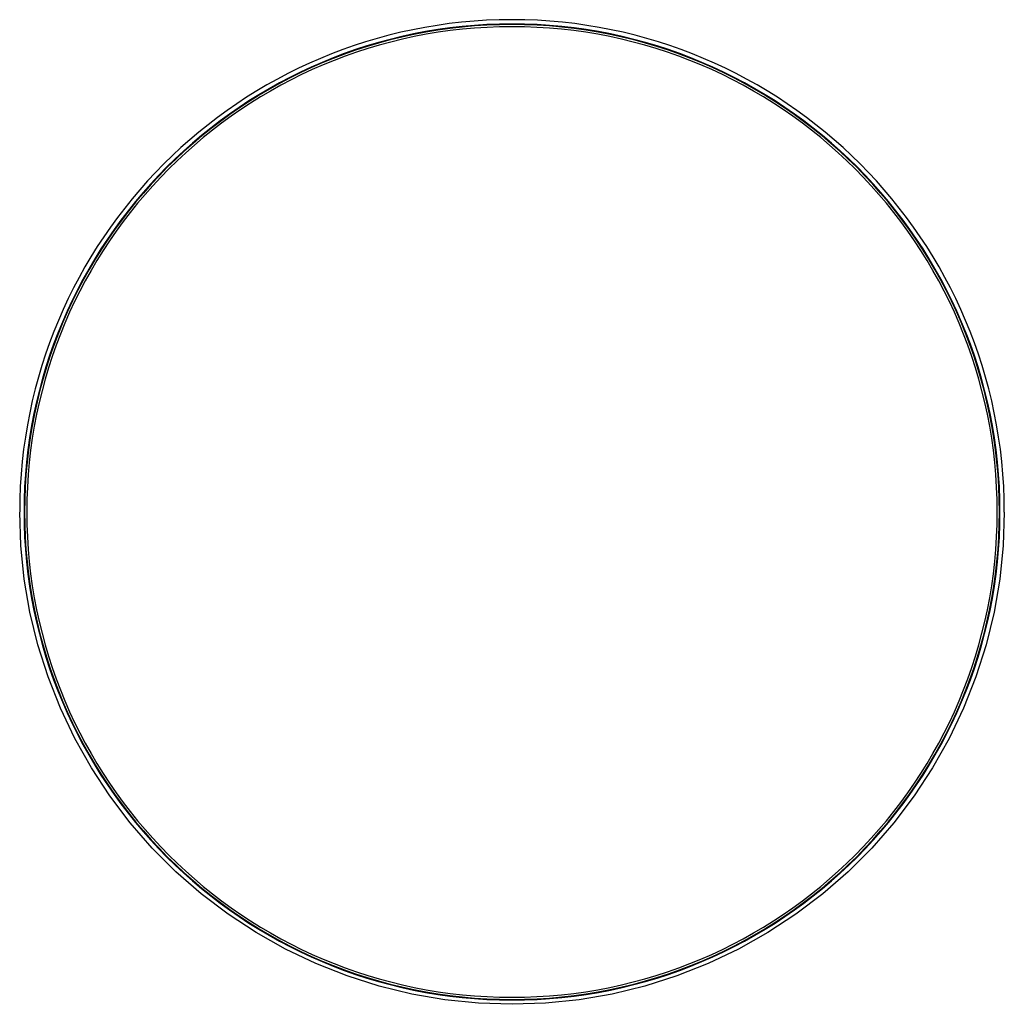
# Model space of a CAD drawing. Header units: millimetres. Extents: x -909 to 909, y -909 to 909.
import ezdxf

# ---------------------------------------------------------------- set-up
doc = ezdxf.new("R2010")
doc.units = ezdxf.units.MM
doc.layers.add('HIDDEN', color=7, linetype='Continuous')
doc.layers.add('THICK', color=7, linetype='Continuous')

msp = doc.modelspace()

# ---------------------------------------------------------------- linework, layer by layer
at = {"layer": 'HIDDEN'}
for start, end in [(0, 180), (180, 0)]:
    msp.add_arc((0, 0), 901, start, end, dxfattribs=at)
at = {"layer": 'THICK'}
for p, q in [((-906.9, -62), (-909, 0)), ((909, 0), (906.9, -62)), ((-900.5, -123.8), (-906.9, -62)), ((906.9, -62), (900.5, -123.8)), ((-890, -184.9), (-900.5, -123.8)), ((900.5, -123.8), (890, -184.9)), ((-875.3, -245.2), (-890, -184.9)), ((890, -184.9), (875.3, -245.2)), ((-856.5, -304.4), (-875.3, -245.2)), ((875.3, -245.2), (856.5, -304.4)), ((-833.7, -362.1), (-856.5, -304.4)), ((856.5, -304.4), (833.7, -362.1)), ((-807.1, -418.2), (-833.7, -362.1)), ((833.7, -362.1), (807.1, -418.2)), ((-776.7, -472.3), (-807.1, -418.2)), ((807.1, -418.2), (776.7, -472.3)), ((-742.6, -524.2), (-776.7, -472.3)), ((776.7, -472.3), (742.6, -524.2)), ((-705.1, -573.7), (-742.6, -524.2)), ((742.6, -524.2), (705.1, -573.7)), ((-664.3, -620.4), (-705.1, -573.7)), ((705.1, -573.7), (664.3, -620.4)), ((-620.4, -664.3), (-664.3, -620.4)), ((664.3, -620.4), (620.4, -664.3)), ((-573.7, -705.1), (-620.4, -664.3)), ((620.4, -664.3), (573.7, -705.1)), ((-524.2, -742.6), (-573.7, -705.1)), ((573.7, -705.1), (524.2, -742.6)), ((-472.3, -776.7), (-524.2, -742.6)), ((524.2, -742.6), (472.3, -776.7)), ((-418.2, -807.1), (-472.3, -776.7)), ((472.3, -776.7), (418.2, -807.1)), ((-362.1, -833.7), (-418.2, -807.1)), ((418.2, -807.1), (362.1, -833.7)), ((-304.4, -856.5), (-362.1, -833.7)), ((362.1, -833.7), (304.4, -856.5)), ((-245.2, -875.3), (-304.4, -856.5)), ((304.4, -856.5), (245.2, -875.3)), ((-184.9, -890), (-245.2, -875.3)), ((-123.8, -900.5), (-184.9, -890)), ((184.9, -890), (123.8, -900.5)), ((245.2, -875.3), (184.9, -890)), ((-62, -906.9), (-123.8, -900.5)), ((0, -909), (-62, -906.9)), ((62, -906.9), (0, -909)), ((123.8, -900.5), (62, -906.9))]:
    msp.add_line(p, q, dxfattribs=at)
for radius, start, end in [(909, 0, 180), (900, 0, 180), (896, 0, 180), (900, 180, 0), (896, 180, 0)]:
    msp.add_arc((0, 0), radius, start, end, dxfattribs=at)

doc.saveas('drawing.dxf')
